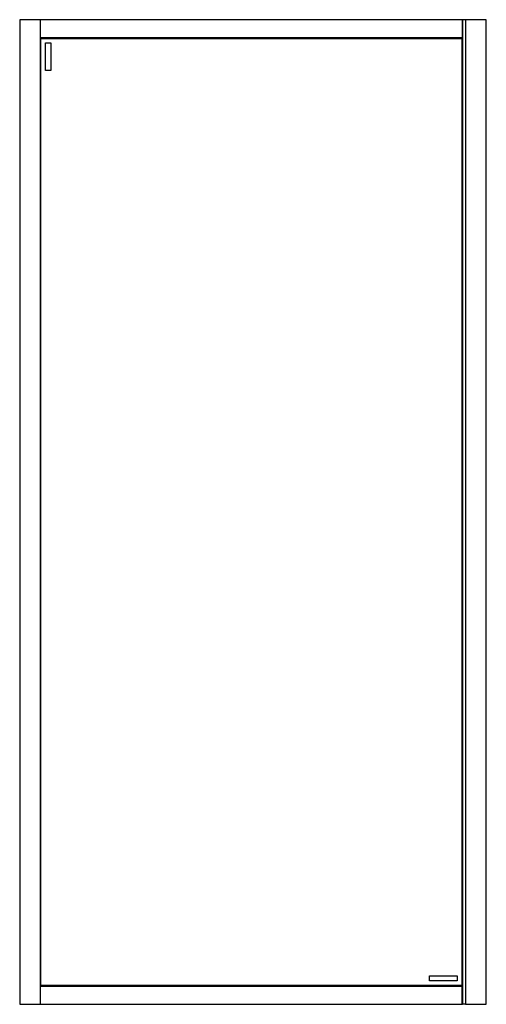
# Model space of a CAD drawing. Header units: millimetres. Extents: x 3389.6 to 3390.5, y 3470.29 to 3472.19.
import ezdxf

# ---------------------------------------------------------------- set-up
doc = ezdxf.new("R2010")
doc.units = ezdxf.units.MM
doc.layers.add('SANINDUSA', color=3, linetype='Continuous')

msp = doc.modelspace()

# ---------------------------------------------------------------- linework, layer by layer
at = {"layer": 'SANINDUSA'}
for p, q in [((3389.5984, 3472.1875), (3389.5984, 3470.2875)), ((3389.5987, 3472.1875), (3389.5984, 3472.1875)), ((3389.6381, 3472.1875), (3389.5987, 3472.1875)), ((3389.6384, 3472.1875), (3389.6381, 3472.1875)), ((3390.4521, 3472.1875), (3389.6384, 3472.1875)), ((3389.6384, 3470.2875), (3389.6384, 3472.1875)), ((3390.4521, 3472.1872), (3389.6384, 3472.1872)), ((3390.4521, 3472.1872), (3390.4521, 3472.1875)), ((3390.4524, 3472.1875), (3390.4521, 3472.1875)), ((3390.4521, 3472.1872), (3390.4521, 3472.1528)), ((3390.4524, 3472.1875), (3390.4524, 3470.2875)), ((3390.4584, 3472.1875), (3390.4524, 3472.1875)), ((3390.4584, 3472.1875), (3390.4584, 3470.2875)), ((3390.4587, 3472.1875), (3390.4584, 3472.1875)), ((3390.4978, 3472.1875), (3390.4587, 3472.1875)), ((3390.4984, 3472.1875), (3390.4978, 3472.1875)), ((3390.4984, 3470.2875), (3390.4984, 3472.1875)), ((3389.6384, 3472.1528), (3390.4521, 3472.1528)), ((3390.4521, 3472.1525), (3389.6384, 3472.1525)), ((3390.452, 3472.1523), (3389.6384, 3472.1523)), ((3390.4519, 3472.1522), (3389.6384, 3472.1522)), ((3389.6391, 3472.1515), (3390.4511, 3472.1515)), ((3389.6391, 3470.3235), (3389.6391, 3472.1515)), ((3389.6484, 3472.1425), (3389.6584, 3472.1425)), ((3389.6484, 3472.0895), (3389.6484, 3472.1425)), ((3389.6584, 3472.1425), (3389.6584, 3472.0895)), ((3390.4511, 3472.1515), (3390.4519, 3472.1522)), ((3390.4519, 3472.1522), (3390.4511, 3472.1515)), ((3390.4511, 3472.1515), (3390.4511, 3470.3235)), ((3390.4519, 3472.1522), (3390.452, 3472.1523)), ((3390.4519, 3470.3227), (3390.4519, 3472.1522)), ((3390.452, 3472.1523), (3390.4521, 3472.1525)), ((3390.452, 3470.3226), (3390.452, 3472.1523)), ((3390.4521, 3472.1525), (3390.4521, 3472.1528)), ((3390.4521, 3470.3225), (3390.4521, 3472.1525)), ((3389.6584, 3472.0895), (3389.6484, 3472.0895)), ((3390.3891, 3470.3425), (3390.4421, 3470.3425)), ((3390.3891, 3470.3325), (3390.3891, 3470.3425)), ((3390.4421, 3470.3325), (3390.3891, 3470.3325)), ((3390.4421, 3470.3425), (3390.4421, 3470.3325)), ((3389.6384, 3470.3227), (3390.4519, 3470.3227)), ((3389.6384, 3470.3226), (3390.452, 3470.3226)), ((3389.6384, 3470.3225), (3390.4521, 3470.3225)), ((3390.4521, 3470.3222), (3389.6384, 3470.3222)), ((3390.4511, 3470.3235), (3389.6391, 3470.3235)), ((3390.452, 3470.3226), (3390.4519, 3470.3227)), ((3390.4521, 3470.3225), (3390.452, 3470.3226)), ((3390.4521, 3470.3222), (3390.4521, 3470.3225)), ((3390.4521, 3470.2878), (3390.4521, 3470.3222)), ((3389.5984, 3470.2875), (3389.5987, 3470.2875)), ((3389.5987, 3470.2875), (3389.6381, 3470.2875)), ((3389.6381, 3470.2875), (3389.6384, 3470.2875)), ((3389.6384, 3470.2878), (3390.4521, 3470.2878)), ((3389.6384, 3470.2875), (3390.4521, 3470.2875)), ((3390.4521, 3470.2875), (3390.4521, 3470.2878)), ((3390.4521, 3470.2875), (3390.4524, 3470.2875)), ((3390.4584, 3470.2875), (3390.4524, 3470.2875)), ((3390.4584, 3470.2875), (3390.4587, 3470.2875)), ((3390.4587, 3470.2875), (3390.4978, 3470.2875)), ((3390.4978, 3470.2875), (3390.4984, 3470.2875))]:
    msp.add_line(p, q, dxfattribs=at)
at = {"layer": 'SANINDUSA', "flags": 128}
for points in [[(3389.6384, 3472.1522), (3389.6388, 3472.1518), (3389.639, 3472.1516), (3389.6391, 3472.1515)], [(3389.6391, 3472.1515), (3389.639, 3472.1516), (3389.6388, 3472.1518), (3389.6384, 3472.1522)], [(3389.6391, 3470.3235), (3389.639, 3470.3234), (3389.6388, 3470.3231), (3389.6384, 3470.3228)], [(3389.6384, 3470.3228), (3389.6388, 3470.3231), (3389.639, 3470.3234), (3389.6391, 3470.3235)], [(3390.4519, 3470.3227), (3390.4515, 3470.3231), (3390.4512, 3470.3234), (3390.4511, 3470.3235)], [(3390.4511, 3470.3235), (3390.4512, 3470.3234), (3390.4515, 3470.3231), (3390.4519, 3470.3227)]]:
    msp.add_lwpolyline(points, dxfattribs=at)

doc.saveas('drawing.dxf')
